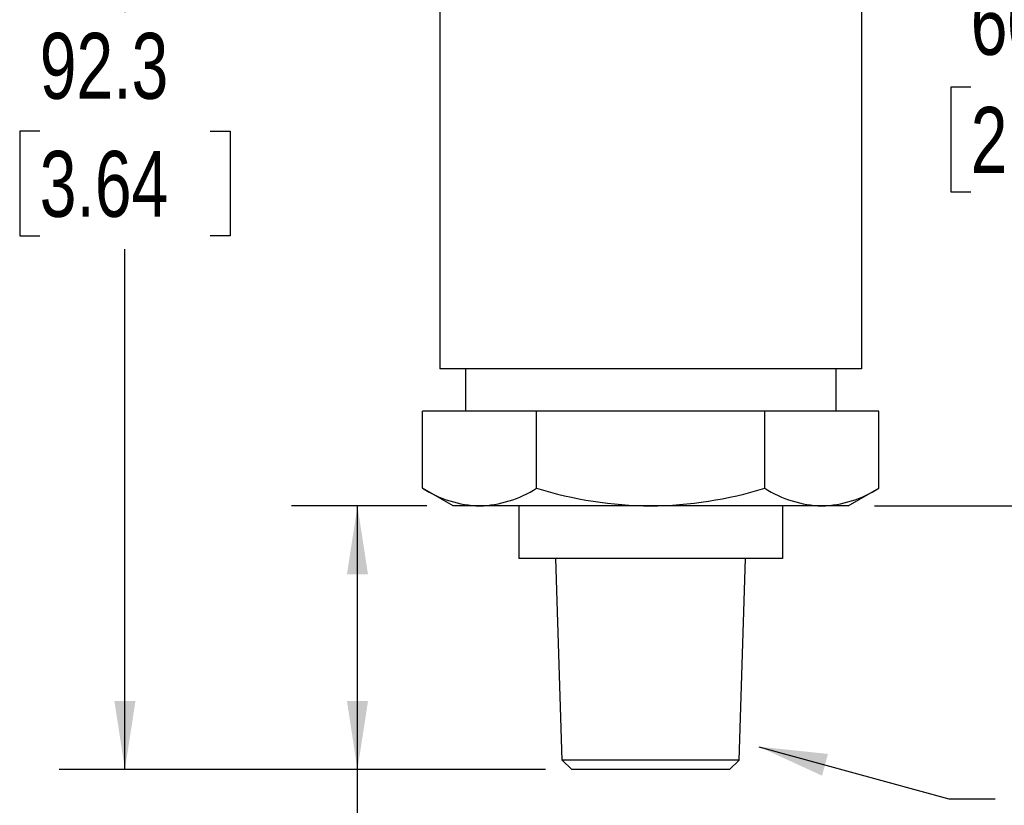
# Model space of a CAD drawing. Header units: millimetres. Extents: x 0 to 419, y 0 to 324.
# Tile 11 of 24: x 252 to 323, y 58 to 115. Entities that reach past the tile are written whole.
import ezdxf

# ---------------------------------------------------------------- set-up
doc = ezdxf.new("R2010")
doc.units = ezdxf.units.MM
doc.header["$LTSCALE"] = 1.5
doc.linetypes.add('CENTERX2', pattern=[20.32, 12.7, -2.54, 2.54, -2.54])
doc.layers.add('DIMENSIONS', color=140, linetype='Continuous', lineweight=25)
doc.layers.add('TEXT', color=140, linetype='Continuous', lineweight=25)
doc.styles.add('SLDTEXTSTYLE2', font='TXT', dxfattribs={"width": 0.75})
doc.dimstyles.new('SLDDIMSTYLE0', dxfattribs={"dimtxt": 4.7625, "dimasz": 4.953, "dimexe": 0, "dimexo": 0.0625, "dimgap": 1.190625, "dimtad": 0, "dimtih": 1, "dimtoh": 1, "dimdec": 1, "dimrnd": 1e-09, "dimzin": 12, "dimdsep": 46, "dimtxsty": 'SLDTEXTSTYLE2', "dimsah": 1, "dimcen": 0.09, "dimadec": 0, "dimazin": 3, "dimtfac": 1, "dimtdec": 1, "dimtofl": 0, "dimtmove": 0, "dimatfit": 3, "dimfxl": 0, "dimfrac": 2, "dimtolj": 1, "dimtzin": 12, "dimarcsym": 0})
doc.dimstyles.new('SLDDIMSTYLE2', dxfattribs={"dimtxt": 0.18, "dimasz": 4.953, "dimexe": 0, "dimexo": 0.0625, "dimgap": 0, "dimtad": 0, "dimtih": 1, "dimtoh": 1, "dimdec": 0, "dimrnd": 1e-09, "dimzin": 0, "dimdsep": 46, "dimtxsty": 'Standard', "dimsah": 1, "dimcen": 0.09, "dimadec": 0, "dimazin": 0, "dimtfac": 4.953, "dimtdec": 0, "dimtofl": 0, "dimtmove": 0, "dimatfit": 3, "dimfxl": 0, "dimfrac": 2, "dimtolj": 1, "dimtzin": 0, "dimarcsym": 0})

# ---------------------------------------------------------------- blocks, each defined once
blk = doc.blocks.new('_D_5')
at = {"layer": 'DIMENSIONS'}
for p, q in [((281.169, 79.479), (271.397, 79.479)), ((276.16, 60.429), (276.16, 79.479)), ((289.749, 60.429), (271.397, 60.429)), ((276.16, 45.429), (276.16, 60.429)), ((282.164, 45.429), (276.16, 45.429)), ((289.722, 45.392), (288.271, 45.392)), ((288.271, 45.392), (288.271, 37.832)), ((302.039, 45.392), (303.49, 45.392)), ((303.49, 45.392), (303.49, 37.832)), ((288.271, 37.832), (289.722, 37.832)), ((303.49, 37.832), (302.039, 37.832))]:
    blk.add_line(p, q, dxfattribs=at)
for points in [[(276.16, 79.479), (275.398, 74.526), (276.922, 74.526)], [(276.16, 60.429), (276.922, 65.382), (275.398, 65.382)]]:
    blk.add_solid(points, dxfattribs=at)
at = {"layer": 'DIMENSIONS', "char_height": 4.7625, "attachment_point": 1, "style": 'SLDTEXTSTYLE2'}
for s, insert in [('19.1', (289.722, 52.499)), ('0.75', (289.722, 43.971))]:
    blk.add_mtext(s, dxfattribs=dict(at, insert=insert))
blk = doc.blocks.new('_D_6')
at = {"layer": 'DIMENSIONS'}
for p, q in [((290.377, 152.758), (254.581, 152.758)), ((259.343, 152.758), (259.343, 115.157)), ((253.185, 106.557), (251.734, 106.557)), ((251.734, 106.557), (251.734, 98.996)), ((265.502, 106.557), (266.953, 106.557)), ((266.953, 106.557), (266.953, 98.996)), ((251.734, 98.996), (253.185, 98.996)), ((266.953, 98.996), (265.502, 98.996)), ((259.343, 60.429), (259.343, 98.029)), ((289.749, 60.429), (254.581, 60.429))]:
    blk.add_line(p, q, dxfattribs=at)
for points in [[(259.343, 152.758), (258.581, 147.805), (260.105, 147.805)], [(259.343, 60.429), (260.105, 65.382), (258.581, 65.382)]]:
    blk.add_solid(points, dxfattribs=at)
at = {"layer": 'DIMENSIONS', "char_height": 4.7625, "attachment_point": 1, "style": 'SLDTEXTSTYLE2'}
for s, insert in [('92.3', (253.185, 113.663)), ('3.64', (253.185, 105.135))]:
    blk.add_mtext(s, dxfattribs=dict(at, insert=insert))
blk = doc.blocks.new('_D_7')
at = {"layer": 'DIMENSIONS'}
for p, q in [((310.443, 140.058), (331.426, 140.058)), ((326.664, 140.058), (326.664, 118.332)), ((320.506, 109.732), (319.055, 109.732)), ((319.055, 109.732), (319.055, 102.171)), ((332.822, 109.732), (334.273, 109.732)), ((334.273, 109.732), (334.273, 102.171)), ((319.055, 102.171), (320.506, 102.171)), ((334.273, 102.171), (332.822, 102.171)), ((326.664, 79.479), (326.664, 101.204)), ((313.554, 79.479), (331.426, 79.479))]:
    blk.add_line(p, q, dxfattribs=at)
for points in [[(326.664, 140.058), (325.902, 135.105), (327.426, 135.105)], [(326.664, 79.479), (327.426, 84.432), (325.902, 84.432)]]:
    blk.add_solid(points, dxfattribs=at)
at = {"layer": 'DIMENSIONS', "char_height": 4.7625, "attachment_point": 1, "style": 'SLDTEXTSTYLE2'}
for s, insert in [('60.6', (320.506, 116.838)), ('2.39', (320.506, 108.31))]:
    blk.add_mtext(s, dxfattribs=dict(at, insert=insert))

msp = doc.modelspace()

# ---------------------------------------------------------------- linework, layer by layer
for p, q in [((282.122, 115.76), (282.122, 89.385)), ((312.602, 115.76), (312.602, 89.385)), ((312.602, 89.385), (282.122, 89.385)), ((283.963, 89.385), (283.963, 86.337)), ((310.76, 89.385), (310.76, 86.337)), ((280.864, 80.755), (280.864, 86.337)), ((289.113, 86.337), (280.864, 86.337)), ((289.113, 80.755), (289.113, 86.337)), ((305.611, 86.337), (289.113, 86.337)), ((305.611, 80.755), (305.611, 86.337)), ((313.86, 86.337), (305.611, 86.337)), ((313.86, 80.755), (313.86, 86.337)), ((283.074, 79.479), (280.864, 80.755)), ((311.649, 79.479), (313.86, 80.755)), ((284.988, 79.479), (283.074, 79.479)), ((297.362, 79.479), (284.988, 79.479)), ((287.837, 79.479), (287.837, 75.669)), ((309.735, 79.479), (297.362, 79.479)), ((306.887, 79.479), (306.887, 75.669)), ((311.649, 79.479), (309.735, 79.479)), ((306.887, 75.669), (287.837, 75.669)), ((290.954, 61.107), (290.499, 75.669)), ((303.769, 61.107), (304.224, 75.669)), ((303.769, 61.107), (290.954, 61.107)), ((291.654, 60.429), (290.954, 61.107)), ((303.07, 60.429), (303.769, 61.107)), ((303.07, 60.429), (291.654, 60.429))]:
    msp.add_line(p, q)
for centre, radius, start, end in [((285.272, 87.698), 8.224, 237.59003, 268.02572), ((284.677, 87.789), 8.316, 272.14741, 302.23684), ((297.686, 108.871), 29.394, 253.04321, 269.36883), ((297.006, 109.08), 29.603, 270.6893, 286.89866), ((310.018, 87.698), 8.224, 237.59003, 268.02572), ((309.423, 87.789), 8.316, 272.14741, 302.23684)]:
    msp.add_arc(centre, radius, start, end)

# ---------------------------------------------------------------- dimensions: what is measured, and where the dimension line sits
at = {"layer": 'DIMENSIONS'}
for base, p1, p2, picture, middle in [((259.343, 152.758), (291.654, 60.429), (292.282, 152.758), '_D_6', (259.343, 106.593)), ((326.664, 79.479), (308.538, 140.058), (311.649, 79.479), '_D_7', (326.664, 109.768)), ((276.159826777, 79.478578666), (291.653667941, 60.428578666), (283.074275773, 79.478578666), '_D_5', (276.159826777, 45.428578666))]:
    dim = msp.add_linear_dim(base=base, p1=p1, p2=p2, angle=90, dimstyle='SLDDIMSTYLE0', dxfattribs=at)
    dim.commit()
    dim.dimension.update_dxf_attribs({"geometry": picture, "text_midpoint": middle, "dimtype": 160})

# ---------------------------------------------------------------- leaders
at = {"layer": 'TEXT', "linetype": 'CENTERX2', "lineweight": 18}
msp.add_leader([(305.191, 62.079), (318.927, 58.318), (322.267, 58.318)], dimstyle='SLDDIMSTYLE2', dxfattribs=at)

doc.saveas('drawing.dxf')
